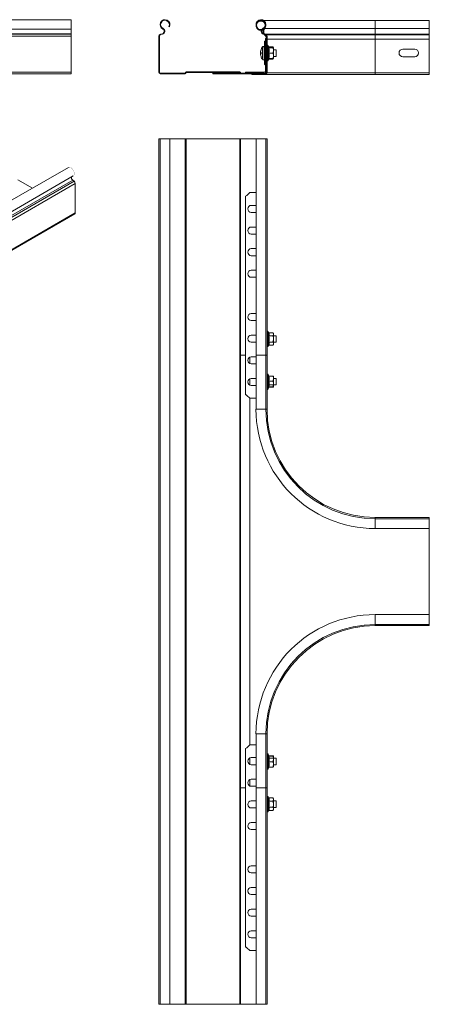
# Model space of a CAD drawing. Header units: millimetres. Extents: x 244 to 1375, y -1661 to 508.
# Tile 4 of 9: x 996 to 1375, y -1661 to -751. Entities that reach past the tile are written whole.
import ezdxf

# ---------------------------------------------------------------- set-up
doc = ezdxf.new("R2010")
doc.units = ezdxf.units.MM
doc.linetypes.add('K5LT32768', pattern=[0])
doc.linetypes.add('K5LT32769', pattern=[0])

msp = doc.modelspace()

# ---------------------------------------------------------------- linework, layer by layer
at = {"color": 7, "linetype": 'K5LT32768', "lineweight": 15}
for p, q in [((1043.69, -751.23), (843.69, -751.23)), ((1043.69, -759.87), (1043.69, -751.23)), ((1220.38, -751.98), (1218.98, -751.98)), ((1324.65, -751.98), (1221.48, -751.98)), ((1374.65, -751.98), (1324.65, -751.98)), ((1374.65, -759.44), (1374.65, -751.98)), ((843.69, -759.87), (1043.69, -759.87)), ((843.69, -764.17), (1043.69, -764.17)), ((1043.69, -764.17), (1043.69, -759.87)), ((1043.69, -764.59), (1043.69, -764.17)), ((1127.83, -764.17), (1126.04, -764.59)), ((1127.94, -764.66), (1127.83, -764.17)), ((1128.32, -759.87), (1128.54, -759.42)), ((1134.41, -757.79), (1133.96, -757.57)), ((1215.34, -757.57), (1214.89, -757.79)), ((1217.39, -760.8), (1217.58, -760.28)), ((1217.39, -760.8), (1219.43, -760.8)), ((1217.58, -760.28), (1219.73, -760.28)), ((1219.99, -760.8), (1221.16, -760.8)), ((1220.39, -760.28), (1221.34, -760.28)), ((1220.98, -759.87), (1220.76, -759.42)), ((1221.47, -764.17), (1221.36, -764.66)), ((1223.26, -764.59), (1221.47, -764.17)), ((1222.48, -759.44), (1324.65, -759.44)), ((1324.65, -764.75), (1324.65, -759.44)), ((1324.65, -759.44), (1374.65, -759.44)), ((1374.65, -764.75), (1374.65, -759.44)), ((843.69, -764.59), (1043.69, -764.59)), ((843.69, -766.34), (1043.69, -766.34)), ((1043.69, -766.34), (1043.69, -764.59)), ((1043.69, -799.73), (1043.69, -766.34)), ((1125.15, -766.34), (1124.65, -766.34)), ((1124.65, -766.34), (1124.65, -799.73)), ((1125.15, -766.34), (1125.15, -799.73)), ((1126.04, -764.59), (1126.16, -765.07)), ((1127.94, -764.66), (1126.16, -765.07)), ((1223.14, -765.07), (1221.36, -764.66)), ((1222.26, -765.13), (1221.98, -764.8)), ((1222.2, -776), (1222.2, -771.7)), ((1222.6, -765.49), (1222.26, -765.13)), ((1223, -765.11), (1222.6, -765.49)), ((1222.84, -771), (1222.84, -776)), ((1223, -765.11), (1222.91, -765.02)), ((1223.14, -765.07), (1223.26, -764.59)), ((1224.1, -768.5), (1223.2, -768.5)), ((1223.2, -768.5), (1223.2, -769.92)), ((1223.2, -769.92), (1223.2, -772.5)), ((1224.1, -769.92), (1223.2, -769.92)), ((1224.1, -772.5), (1223.2, -772.5)), ((1223.2, -798.33), (1223.2, -772.5)), ((1224.1, -768.5), (1224.1, -769.92)), ((1224.1, -769.92), (1224.1, -772.5)), ((1224.1, -798.33), (1224.1, -772.5)), ((1224.65, -766.34), (1224.15, -766.34)), ((1224.15, -799.73), (1224.15, -766.34)), ((1224.65, -799.73), (1224.65, -766.34)), ((1224.65, -769.24), (1324.65, -769.24)), ((1324.65, -765.11), (1324.65, -764.75)), ((1324.65, -764.75), (1374.65, -764.75)), ((1324.65, -769.24), (1324.65, -765.11)), ((1324.65, -765.11), (1374.65, -765.11)), ((1324.65, -800.48), (1324.65, -769.24)), ((1324.65, -769.24), (1374.65, -769.24)), ((1374.65, -765.11), (1374.65, -764.75)), ((1374.65, -769.24), (1374.65, -765.11)), ((1374.65, -800.48), (1374.65, -769.24)), ((1218.72, -780.49), (1218.72, -780.88)), ((1218.72, -781.52), (1218.72, -780.9)), ((1219.12, -781.52), (1218.72, -781.52)), ((1218.72, -781.74), (1218.72, -781.52)), ((1218.72, -782.22), (1218.72, -782.94)), ((1218.72, -782.22), (1218.99, -782.23)), ((1222.2, -775.98), (1220.87, -775.98)), ((1222.2, -776.23), (1220.87, -776.23)), ((1222.2, -776), (1222.84, -776)), ((1222.2, -788), (1222.2, -776)), ((1222.84, -776), (1223.2, -776)), ((1222.84, -776), (1222.84, -788)), ((1224.15, -779.23), (1224.1, -779.23)), ((1226.01, -775.97), (1225.75, -775.26)), ((1226.29, -776.98), (1225.75, -775.51)), ((1225.99, -775.93), (1226.07, -776.14)), ((1226.37, -782.23), (1225.99, -782.23)), ((1226.25, -776.99), (1226.26, -776.99)), ((1226.37, -776.22), (1230.05, -776.22)), ((1226.37, -777.23), (1230.05, -777.23)), ((1226.37, -782.23), (1230.05, -782.23)), ((1230.05, -776.22), (1230.15, -776.42)), ((1230.05, -777.23), (1230.65, -777.23)), ((1230.65, -776.98), (1230.19, -776.39)), ((1230.65, -777.23), (1230.65, -776.98)), ((1230.65, -779.73), (1230.65, -777.23)), ((1233.2, -778.98), (1230.65, -778.98)), ((1233.2, -779.23), (1230.65, -779.23)), ((1230.65, -784.73), (1230.65, -779.73)), ((1233.2, -779.23), (1233.2, -778.98)), ((1233.2, -782.23), (1233.2, -779.23)), ((1233.2, -785.23), (1233.2, -782.23)), ((1361.15, -778.48), (1350.15, -778.48)), ((1218.72, -783.57), (1218.72, -782.94)), ((1218.72, -782.94), (1219.12, -782.94)), ((1220.87, -788.23), (1222.2, -788.23)), ((1222.2, -792.31), (1222.2, -788)), ((1222.2, -788), (1222.84, -788)), ((1222.84, -788), (1222.84, -793.01)), ((1222.84, -788), (1223.2, -788)), ((1224.1, -785.23), (1224.15, -785.23)), ((1225.75, -788.96), (1226.29, -787.49)), ((1226.25, -787.47), (1226.26, -787.47)), ((1226.37, -787.23), (1230.05, -787.23)), ((1226.37, -787.74), (1230.05, -787.74)), ((1230.05, -787.74), (1230.32, -787.23)), ((1230.05, -787.23), (1230.65, -787.23)), ((1230.19, -787.58), (1230.46, -787.23)), ((1230.65, -787.23), (1230.65, -784.73)), ((1230.65, -785.23), (1233.2, -785.23)), ((1350.15, -785.48), (1361.15, -785.48)), ((843.69, -799.73), (1043.69, -799.73)), ((1043.69, -801.23), (1043.69, -799.73)), ((1124.65, -799.73), (1125.15, -799.73)), ((1126.15, -800.73), (1126.15, -801.23)), ((1126.15, -800.73), (1149.04, -800.73)), ((1149.04, -800.73), (1149.04, -801.23)), ((1149.64, -800.11), (1149.14, -800.11)), ((1149.14, -800.63), (1149.14, -800.11)), ((1149.14, -800.63), (1149.64, -800.63)), ((1149.64, -800.63), (1149.64, -800.11)), ((1149.74, -800.01), (1149.74, -799.51)), ((1149.74, -799.51), (1199.55, -799.51)), ((1149.74, -800.01), (1199.55, -800.01)), ((1174.65, -800.73), (1199.66, -800.73)), ((1174.65, -800.73), (1174.65, -801.43)), ((1199.55, -800.01), (1199.55, -799.51)), ((1199.65, -800.11), (1200.15, -800.11)), ((1199.65, -800.11), (1199.65, -800.63)), ((1199.65, -800.63), (1200.15, -800.63)), ((1200.15, -800.11), (1200.15, -800.63)), ((1200.25, -801.23), (1200.25, -800.73)), ((1200.25, -800.73), (1223.15, -800.73)), ((1204.59, -800.73), (1204.59, -799.83)), ((1206.01, -799.83), (1204.59, -799.83)), ((1206.01, -800.73), (1206.01, -799.83)), ((1208.59, -799.83), (1206.01, -799.83)), ((1208.59, -800.73), (1208.59, -799.83)), ((1208.59, -799.83), (1221.7, -799.83)), ((1221.7, -799.83), (1221.7, -800.73)), ((1223.15, -801.23), (1223.15, -800.73)), ((1223.2, -798.33), (1224.1, -798.33)), ((1224.1, -800.05), (1224.1, -798.33)), ((1224.15, -799.73), (1224.65, -799.73)), ((1224.65, -800.48), (1224.65, -799.73)), ((1224.65, -800.48), (1324.65, -800.48)), ((1324.65, -801.98), (1324.65, -800.48)), ((1324.65, -800.48), (1374.65, -800.48)), ((1374.65, -801.98), (1374.65, -800.48)), ((843.69, -801.23), (1043.69, -801.23)), ((1126.15, -801.23), (1149.04, -801.23)), ((1174.65, -801.43), (1223.15, -801.43)), ((1200.25, -801.23), (1223.15, -801.23)), ((1210.65, -801.98), (1210.65, -801.43)), ((1210.65, -801.43), (1223.15, -801.43)), ((1210.65, -801.98), (1223.15, -801.98)), ((1223.15, -801.23), (1223.15, -801.43)), ((1223.15, -801.98), (1223.15, -801.43)), ((1223.15, -801.98), (1324.65, -801.98)), ((1324.65, -801.98), (1223.15, -801.98)), ((1324.65, -801.98), (1374.65, -801.98)), ((1124.65, -1661.36), (1124.65, -861.36)), ((1125.77, -861.36), (1124.65, -861.36)), ((1125.77, -861.36), (1125.77, -1661.36)), ((1134.87, -861.36), (1125.77, -861.36)), ((1134.87, -1661.36), (1134.87, -861.36)), ((1134.87, -861.36), (1149.04, -861.36)), ((1149.04, -861.36), (1149.04, -1661.36)), ((1149.14, -861.36), (1149.04, -861.36)), ((1149.14, -1661.36), (1149.14, -861.36)), ((1149.74, -861.36), (1149.14, -861.36)), ((1149.74, -1661.36), (1149.74, -861.36)), ((1149.74, -861.36), (1199.55, -861.36)), ((1199.55, -1661.36), (1199.55, -861.36)), ((1200.15, -861.36), (1199.55, -861.36)), ((1200.15, -1661.36), (1200.15, -861.36)), ((1200.25, -861.36), (1200.15, -861.36)), ((1200.25, -1661.36), (1200.25, -861.36)), ((1200.25, -861.36), (1214.43, -861.36)), ((1214.43, -861.36), (1214.43, -1061.36)), ((1223.53, -861.36), (1214.43, -861.36)), ((1223.53, -1061.36), (1223.53, -861.36)), ((1224.65, -861.36), (1223.53, -861.36)), ((1224.65, -1061.36), (1224.65, -861.36)), ((1040.94, -887.74), (899.52, -969.38)), ((904.82, -982.25), (1046.24, -900.61)), ((904.87, -976.8), (1045.49, -895.62)), ((994.26, -899.12), (1007.74, -906.9)), ((1046.24, -900.61), (1044.98, -899.55)), ((905.81, -984.26), (1047.23, -902.61)), ((1047.23, -929.88), (1047.23, -902.61)), ((1204.59, -914.29), (1204.59, -1097.94)), ((1206.01, -913.7), (1208.59, -911.11)), ((1214.43, -911.11), (1208.59, -911.11)), ((1214.43, -922.86), (1210.04, -922.86)), ((905.81, -1011.52), (1047.23, -929.88)), ((905.81, -1012.03), (1046.92, -930.57)), ((1210.04, -929.36), (1214.43, -929.36)), ((1214.43, -942.86), (1210.04, -942.86)), ((1210.04, -949.36), (1214.43, -949.36)), ((1214.43, -962.86), (1210.04, -962.86)), ((1210.04, -969.36), (1214.43, -969.36)), ((1214.43, -982.86), (1210.04, -982.86)), ((1210.04, -989.36), (1214.43, -989.36)), ((1214.43, -1022.86), (1210.04, -1022.86)), ((1210.04, -1029.36), (1214.43, -1029.36)), ((1214.43, -1042.86), (1210.04, -1042.86)), ((1225.99, -1040.3), (1225.75, -1039.64)), ((1226.37, -1040.59), (1230.05, -1040.59)), ((1226.37, -1043.48), (1230.05, -1043.48)), ((1230.65, -1041.36), (1230.05, -1040.59)), ((1230.65, -1042.03), (1230.65, -1041.36)), ((1230.65, -1046.36), (1230.65, -1042.03)), ((1233.2, -1043.36), (1230.65, -1043.36)), ((1230.65, -1046.36), (1230.65, -1050.69)), ((1233.2, -1049.36), (1233.2, -1043.36)), ((1210.04, -1049.36), (1214.43, -1049.36)), ((1225.75, -1053.09), (1225.99, -1052.43)), ((1226.37, -1049.25), (1230.05, -1049.25)), ((1226.37, -1052.14), (1230.05, -1052.14)), ((1230.05, -1052.14), (1230.65, -1051.36)), ((1230.65, -1049.36), (1233.2, -1049.36)), ((1230.65, -1051.36), (1230.65, -1050.69)), ((1204.59, -1061.36), (1200.25, -1061.36)), ((1208.65, -1063.18), (1208.65, -1069.05)), ((1214.43, -1062.86), (1210.04, -1062.86)), ((1214.43, -1061.36), (1214.43, -1111.36)), ((1214.43, -1061.36), (1223.53, -1061.36)), ((1223.53, -1111.36), (1223.53, -1061.36)), ((1223.53, -1061.36), (1224.65, -1061.36)), ((1224.65, -1111.36), (1224.65, -1061.36)), ((1210.04, -1069.36), (1214.43, -1069.36)), ((1214.43, -1082.86), (1210.04, -1082.86)), ((1226.28, -1080.59), (1225.75, -1079.14)), ((1226.37, -1080.68), (1230.05, -1080.68)), ((1230.65, -1080.86), (1230.64, -1080.85)), ((1230.65, -1083.07), (1230.65, -1080.86)), ((1233.2, -1082.86), (1230.65, -1082.86)), ((1233.2, -1084.9), (1233.2, -1082.86)), ((1208.65, -1083.18), (1208.65, -1089.05)), ((1210.04, -1089.36), (1214.43, -1089.36)), ((1224.68, -1088.86), (1233.2, -1088.86)), ((1225.75, -1092.59), (1226.28, -1091.14)), ((1226.37, -1091.05), (1226.27, -1091.07)), ((1226.37, -1085.47), (1230.05, -1085.47)), ((1226.37, -1090.65), (1230.05, -1090.65)), ((1226.37, -1091.05), (1230.05, -1091.05)), ((1230.64, -1090.88), (1230.65, -1090.86)), ((1230.65, -1088.06), (1230.65, -1083.07)), ((1230.65, -1090.85), (1230.65, -1088.06)), ((1233.2, -1088.86), (1233.2, -1084.9)), ((1208.59, -1101.11), (1206.01, -1098.53)), ((1208.59, -1101.11), (1214.43, -1101.11)), ((1208.65, -1101.11), (1208.65, -1421.61)), ((1374.65, -1211.36), (1324.65, -1211.36)), ((1374.65, -1212.49), (1324.65, -1212.49)), ((1374.65, -1211.36), (1374.65, -1212.49)), ((1374.65, -1212.49), (1374.65, -1221.59)), ((1324.65, -1221.59), (1374.65, -1221.59)), ((1374.65, -1301.14), (1374.65, -1221.59)), ((1374.65, -1301.14), (1324.65, -1301.14)), ((1374.65, -1310.24), (1374.65, -1301.14)), ((1324.65, -1310.24), (1374.65, -1310.24)), ((1374.65, -1311.36), (1374.65, -1310.24)), ((1324.65, -1311.36), (1374.65, -1311.36)), ((1214.43, -1411.36), (1214.43, -1461.36)), ((1223.53, -1461.36), (1223.53, -1411.36)), ((1224.65, -1461.36), (1224.65, -1411.36)), ((1204.59, -1424.79), (1204.59, -1608.44)), ((1206.01, -1424.2), (1208.59, -1421.61)), ((1214.43, -1421.61), (1208.59, -1421.61)), ((1208.65, -1433.68), (1208.65, -1439.55)), ((1214.43, -1433.36), (1210.04, -1433.36)), ((1233.2, -1433.86), (1224.68, -1433.86)), ((1226.29, -1431.61), (1225.75, -1430.14)), ((1226.27, -1431.61), (1226.28, -1431.6)), ((1226.37, -1431.68), (1230.05, -1431.68)), ((1226.37, -1432.08), (1230.05, -1432.08)), ((1226.37, -1437.26), (1230.05, -1437.26)), ((1230.65, -1431.86), (1230.64, -1431.85)), ((1230.65, -1434.67), (1230.65, -1431.88)), ((1230.65, -1439.66), (1230.65, -1434.67)), ((1233.2, -1439.86), (1233.2, -1433.86)), ((1210.04, -1439.86), (1214.43, -1439.86)), ((1225.75, -1443.59), (1226.29, -1442.12)), ((1226.37, -1442.05), (1230.05, -1442.05)), ((1230.65, -1439.66), (1230.65, -1441.85)), ((1230.65, -1439.86), (1233.2, -1439.86)), ((1208.65, -1453.68), (1208.65, -1459.55)), ((1214.43, -1453.36), (1210.04, -1453.36)), ((1200.25, -1461.36), (1204.59, -1461.36)), ((1210.04, -1459.86), (1214.43, -1459.86)), ((1214.43, -1461.36), (1214.43, -1661.36)), ((1223.53, -1461.36), (1214.43, -1461.36)), ((1223.53, -1661.36), (1223.53, -1461.36)), ((1224.65, -1461.36), (1223.53, -1461.36)), ((1224.65, -1661.36), (1224.65, -1461.36)), ((1214.43, -1473.36), (1210.04, -1473.36)), ((1225.99, -1470.3), (1225.75, -1469.64)), ((1226.37, -1470.59), (1230.05, -1470.59)), ((1226.37, -1473.48), (1230.05, -1473.48)), ((1230.65, -1471.36), (1230.05, -1470.59)), ((1230.65, -1472.03), (1230.65, -1471.36)), ((1230.65, -1476.36), (1230.65, -1472.03)), ((1233.2, -1473.36), (1230.65, -1473.36)), ((1233.2, -1479.36), (1233.2, -1473.36)), ((1210.04, -1479.86), (1214.43, -1479.86)), ((1225.75, -1483.09), (1225.99, -1482.43)), ((1226.37, -1479.25), (1230.05, -1479.25)), ((1226.37, -1482.14), (1230.05, -1482.14)), ((1230.05, -1482.14), (1230.65, -1481.36)), ((1230.65, -1480.69), (1230.65, -1476.36)), ((1230.65, -1479.36), (1233.2, -1479.36)), ((1230.65, -1481.36), (1230.65, -1480.69)), ((1214.43, -1493.36), (1210.04, -1493.36)), ((1210.04, -1499.86), (1214.43, -1499.86)), ((1214.43, -1533.36), (1210.04, -1533.36)), ((1210.04, -1539.86), (1214.43, -1539.86)), ((1214.43, -1553.36), (1210.04, -1553.36)), ((1210.04, -1559.86), (1214.43, -1559.86)), ((1214.43, -1573.36), (1210.04, -1573.36)), ((1210.04, -1579.86), (1214.43, -1579.86)), ((1214.43, -1593.36), (1210.04, -1593.36)), ((1210.04, -1599.86), (1214.43, -1599.86)), ((1208.59, -1611.61), (1206.01, -1609.03)), ((1208.59, -1611.61), (1214.43, -1611.61)), ((1125.77, -1661.36), (1124.65, -1661.36)), ((1134.87, -1661.36), (1125.77, -1661.36)), ((1134.87, -1661.36), (1149.04, -1661.36)), ((1149.04, -1661.36), (1149.14, -1661.36)), ((1149.14, -1661.36), (1149.74, -1661.36)), ((1149.74, -1661.36), (1199.55, -1661.36)), ((1199.55, -1661.36), (1200.15, -1661.36)), ((1200.15, -1661.36), (1200.25, -1661.36)), ((1200.25, -1661.36), (1214.43, -1661.36)), ((1223.53, -1661.36), (1214.43, -1661.36)), ((1224.65, -1661.36), (1223.53, -1661.36))]:
    msp.add_line(p, q, dxfattribs=at)
at = {"color": 8, "linetype": 'K5LT32769', "lineweight": 15, "true_color": 0x808080}
for p, q in [((1324.65, -759.44), (1324.65, -751.98)), ((1222.48, -759.44), (1222.08, -759.11)), ((1222.48, -764.92), (1222.26, -765.13)), ((1223, -765.11), (1223.27, -765.11)), ((1223.69, -764.75), (1324.65, -764.75)), ((1224.15, -769.24), (1224.1, -769.24)), ((1224.16, -765.11), (1324.65, -765.11)), ((1220.43, -776.46), (1220.43, -776.21)), ((1220.43, -782.23), (1220.43, -776.46)), ((1220.43, -788), (1220.43, -782.23)), ((1220.87, -776.23), (1220.87, -775.98)), ((1220.87, -782.23), (1220.87, -776.23)), ((1220.87, -788.23), (1220.87, -782.23)), ((1225.75, -775.26), (1225.75, -775.51)), ((1225.75, -775.51), (1225.75, -788.96)), ((1226.11, -776.48), (1225.99, -775.93)), ((1226.37, -776.22), (1226.54, -777.28)), ((1226.47, -787.23), (1226.37, -787.74)), ((1224.65, -800.48), (1224.45, -800.48)), ((903.89, -981), (1044.98, -899.55)), ((1225.75, -1039.64), (1225.75, -1046.36)), ((1225.75, -1046.36), (1225.75, -1053.09)), ((1225.75, -1079.14), (1225.75, -1092.57)), ((1225.75, -1092.57), (1225.75, -1092.59)), ((1223.53, -1111.36), (1214.43, -1111.36)), ((1224.65, -1111.36), (1223.53, -1111.36)), ((1324.65, -1211.36), (1324.65, -1212.49)), ((1324.65, -1212.49), (1324.65, -1221.59)), ((1324.65, -1310.24), (1324.65, -1301.14)), ((1324.65, -1311.36), (1324.65, -1310.24)), ((1223.53, -1411.36), (1214.43, -1411.36)), ((1224.65, -1411.36), (1223.53, -1411.36)), ((1225.75, -1430.14), (1225.75, -1443.59)), ((1226.27, -1442.14), (1225.99, -1442.31)), ((1225.75, -1469.64), (1225.75, -1483.09))]:
    msp.add_line(p, q, dxfattribs=at)
at = {"color": 7, "linetype": 'K5LT32768', "const_width": 0.15}
for points in [[(1219.09, -779.13), (1219.1, -779.13), (1219.1, -779.13), (1219.11, -779.14), (1219.12, -779.14)], [(1219.12, -785.33), (1219.11, -785.33), (1219.1, -785.33), (1219.1, -785.34), (1219.09, -785.34)], [(1045.49, -895.62), (1046, -895.15), (1046.35, -894.34), (1046.43, -893.3), (1046.23, -892.12), (1045.77, -890.9), (1045.1, -889.75), (1044.26, -888.76), (1043.33, -888.03), (1042.39, -887.61), (1041.52, -887.54), (1040.94, -887.74)]]:
    msp.add_lwpolyline(points, dxfattribs=at)
at = {"color": 7, "linetype": 'K5LT32768', "lineweight": 15}
for centre, radius, start, end in [((1130.32, -755.78), 4.55, 333.87, 243.86817), ((1130.32, -755.78), 4.05, 333.87, 243.86817), ((1218.98, -755.78), 4.55, 296.13183, 206.13), ((1218.98, -755.78), 4.05, 296.13183, 206.13), ((1218.98, -756.53), 4, 1.52578, 178.47422), ((1218.98, -756.53), 4.55, 45.44606, 134.55394), ((1127.31, -761.93), 2.3, 283.03261, 63.86817), ((1127.31, -761.93), 2.8, 283.03261, 63.86817), ((1218.98, -756.53), 4.55, 175.27362, 249.65), ((1218.98, -756.53), 4, 196.44129, 249.65), ((1221.99, -761.93), 2.8, 116.13183, 256.96739), ((1221.99, -761.93), 2.3, 116.13183, 256.96739), ((1225.56, -761.99), 4.55, 142.83557, 208.98469), ((1225.56, -761.99), 4, 140.31754, 216.55439), ((1218.98, -756.53), 4.55, 320.31754, 4.72637), ((1126.45, -766.34), 1.8, 103.03261, 180), ((1126.45, -766.34), 1.3, 103.03261, 180), ((1222.9, -771.7), 0.7, 95.21591, 180), ((1218.65, -769.24), 5.45, 7.78752, 43.5358), ((1222.8, -770.6), 0.4, 275.21591, 0), ((1218.65, -769.24), 6, 23.55646, 43.5358), ((1222.85, -766.34), 1.3, 0, 76.96739), ((1222.85, -766.34), 1.8, 0, 76.96739), ((1227.64, -781.77), 9.02, 160.97829, 171.85215), ((1228.6, -782.23), 9.97, 161.93951, 172.29334), ((1220.34, -781.01), 1.78, 204.11357, 226.56986), ((1220.07, -782.8), 1.47, 146.28773, 156.96231), ((1228.6, -781.98), 10, 144.74847, 167.28385), ((1228.6, -782.23), 10, 144.74847, 161.91806), ((1220.21, -779.05), 1.11, 168.38432, 186.93903), ((1230.15, -782.23), 11.05, 176.31642, 183.68358), ((1229.05, -782.98), 9.95, 177.89461, 180.55176), ((1220.87, -776.52), 0.54, 90, 144.74847), ((1220.87, -776.77), 0.54, 90, 144.74847), ((1225.22, -775.45), 0.567, 20, 180), ((1225.22, -775.7), 0.567, 20, 180), ((1226.63, -776.87), 0.36, 198.0617, 262.82676), ((1350.15, -781.98), 3.5, 90, 270), ((1361.15, -781.98), 3.5, 270, 90), ((1228.6, -782.23), 9.97, 187.70666, 198.06049), ((1228.6, -782.23), 10, 198.08194, 215.25153), ((1220.87, -787.69), 0.54, 215.25153, 270), ((1225.22, -788.77), 0.567, 180, 340), ((1226.63, -787.59), 0.36, 97.14183, 162.33118), ((1126.15, -799.73), 1.5, 180, 270), ((1126.15, -799.73), 1, 180, 270), ((1149.04, -800.63), 0.1, 270, 0), ((1149.04, -800.63), 0.6, 270, 0), ((1149.74, -800.11), 0.6, 90, 180), ((1149.74, -800.11), 0.1, 90, 180), ((1199.55, -800.11), 0.6, 0, 90), ((1199.55, -800.11), 0.1, 0, 90), ((1200.25, -800.63), 0.6, 180, 270), ((1200.25, -800.63), 0.1, 180, 270), ((1221.7, -798.33), 1.5, 270, 0), ((1221.7, -798.33), 2.4, 270, 0), ((1222.9, -792.31), 0.7, 180, 264.78409), ((1222.8, -793.4), 0.4, 0, 84.78409), ((1223.15, -799.73), 1, 270, 0), ((1223.15, -799.73), 1.5, 270, 0), ((1223.15, -800.48), 1.5, 270, 0), ((1223.15, -800.48), 0.95, 270, 326.57286), ((1046.97, -897), 3.24, 173.26211, 232.04122), ((1044.41, -902.76), 2.82, 2.93256, 49.52108), ((1204.59, -912.29), 2, 270, 315), ((1210.04, -926.11), 3.25, 90, 270), ((1046.46, -929.95), 0.769, 306.32214, 4.99075), ((1210.04, -946.11), 3.25, 90, 270), ((1210.04, -966.11), 3.25, 90, 270), ((1210.04, -986.11), 3.25, 90, 270), ((1210.04, -1026.11), 3.25, 90, 270), ((1210.04, -1046.11), 3.25, 90, 270), ((1225.22, -1039.83), 0.567, 20, 180), ((1225.22, -1052.9), 0.567, 180, 340), ((1210.04, -1066.11), 3.25, 90, 270), ((1210.04, -1086.11), 3.25, 90, 270), ((1225.22, -1079.33), 0.567, 20, 180), ((1204.59, -1099.94), 2, 45, 90), ((1225.22, -1092.4), 0.567, 180, 340), ((1324.65, -1111.36), 110.23, 180, 270), ((1324.65, -1111.36), 101.13, 180, 270), ((1324.65, -1111.36), 100, 180, 270), ((1324.65, -1411.36), 110.23, 90, 180), ((1324.65, -1411.36), 101.12, 90, 180), ((1324.65, -1411.36), 100, 90, 180), ((1204.59, -1422.79), 2, 270, 315), ((1210.04, -1436.61), 3.25, 90, 270), ((1225.22, -1430.33), 0.567, 20, 180), ((1225.22, -1443.4), 0.567, 180, 340), ((1210.04, -1456.61), 3.25, 90, 270), ((1210.04, -1476.61), 3.25, 90, 270), ((1225.22, -1469.83), 0.567, 20, 180), ((1225.22, -1482.9), 0.567, 180, 340), ((1210.04, -1496.61), 3.25, 90, 270), ((1210.04, -1536.61), 3.25, 90, 270), ((1210.04, -1556.61), 3.25, 90, 270), ((1210.04, -1576.61), 3.25, 90, 270), ((1210.04, -1596.61), 3.25, 90, 270), ((1204.59, -1610.44), 2, 45, 90)]:
    msp.add_arc(centre, radius, start, end, dxfattribs=at)
for points, knots in [([(1226.37, -776.22), (1226.33, -776.22), (1226.25, -776.21), (1226.14, -776.15), (1226.05, -776.05), (1226.01, -775.97), (1225.99, -775.93), (1225.99, -775.93)], [0, 0, 0, 0, 0.236204, 0.4714, 0.732474, 0.992082, 1, 1, 1, 1]), ([(1225.99, -782.23), (1226.03, -782.03), (1226.24, -781.01), (1226.39, -779.24), (1226.12, -777.69), (1225.99, -776.98)], [0, 0, 0, 0, 0.118083, 0.592259, 1, 1, 1, 1]), ([(1225.99, -776.98), (1225.99, -776.98), (1226.01, -777.02), (1226.05, -777.09), (1226.14, -777.17), (1226.25, -777.22), (1226.33, -777.23), (1226.37, -777.23)], [0, 0, 0, 0, 0.007924, 0.267522, 0.528603, 0.763799, 1, 1, 1, 1]), ([(1225.99, -787.49), (1226.03, -787.28), (1226.24, -786.25), (1226.39, -784.47), (1226.12, -782.94), (1225.99, -782.23)], [0, 0, 0, 0, 0.118083, 0.592257, 1, 1, 1, 1]), ([(1226.37, -777.23), (1226.5, -778.05), (1226.76, -779.72), (1226.5, -781.39), (1226.37, -782.23)], [0, 0, 0, 0, 0.49215, 1, 1, 1, 1]), ([(1226.37, -782.23), (1226.5, -783.05), (1226.76, -784.72), (1226.5, -786.39), (1226.37, -787.23)], [0, 0, 0, 0, 0.49215, 1, 1, 1, 1]), ([(1230.46, -777.23), (1230.42, -777), (1230.35, -776.65), (1230.12, -776.33), (1230.05, -776.22)], [0, 0, 0, 0, 0.684667, 1, 1, 1, 1]), ([(1230.65, -779.73), (1230.57, -779.05), (1230.47, -778.19), (1230.12, -777.39), (1230.05, -777.23)], [0, 0, 0, 0, 0.801465, 1, 1, 1, 1]), ([(1230.05, -782.23), (1230.33, -781.5), (1230.64, -780.68), (1230.65, -779.82), (1230.65, -779.73)], [0, 0, 0, 0, 0.896038, 1, 1, 1, 1]), ([(1230.65, -784.73), (1230.57, -784.05), (1230.47, -783.19), (1230.12, -782.39), (1230.05, -782.23)], [0, 0, 0, 0, 0.801461, 1, 1, 1, 1]), ([(1226.37, -787.23), (1226.33, -787.24), (1226.25, -787.24), (1226.14, -787.3), (1226.05, -787.38), (1226.01, -787.45), (1225.99, -787.49), (1225.99, -787.49)], [0, 0, 0, 0, 0.236201, 0.471397, 0.732478, 0.992076, 1, 1, 1, 1]), ([(1226.17, -787.81), (1226.2, -787.79), (1226.25, -787.75), (1226.33, -787.75), (1226.37, -787.74)], [0, 0, 0, 0, 0.431967, 1, 1, 1, 1]), ([(1230.05, -787.23), (1230.33, -786.5), (1230.64, -785.68), (1230.65, -784.82), (1230.65, -784.73)], [0, 0, 0, 0, 0.896035, 1, 1, 1, 1]), ([(1225.99, -1043.33), (1226.03, -1043.21), (1226.24, -1042.63), (1226.39, -1041.62), (1226.12, -1040.71), (1225.99, -1040.3)], [0, 0, 0, 0, 0.118083, 0.592258, 1, 1, 1, 1]), ([(1226.37, -1040.59), (1226.33, -1040.59), (1226.25, -1040.58), (1226.14, -1040.51), (1226.05, -1040.42), (1226.01, -1040.34), (1225.99, -1040.3), (1225.99, -1040.3)], [0, 0, 0, 0, 0.236203, 0.471396, 0.732477, 0.992086, 1, 1, 1, 1]), ([(1225.99, -1049.4), (1226.03, -1049.16), (1226.24, -1047.98), (1226.39, -1045.93), (1226.12, -1044.15), (1225.99, -1043.33)], [0, 0, 0, 0, 0.118083, 0.592258, 1, 1, 1, 1]), ([(1226.37, -1043.48), (1226.33, -1043.48), (1226.25, -1043.47), (1226.14, -1043.44), (1226.05, -1043.39), (1226.01, -1043.35), (1225.99, -1043.33), (1225.99, -1043.33)], [0, 0, 0, 0, 0.236201, 0.4714, 0.73248, 0.992083, 1, 1, 1, 1]), ([(1226.37, -1040.59), (1226.5, -1041.06), (1226.76, -1042.03), (1226.5, -1042.99), (1226.37, -1043.48)], [0, 0, 0, 0, 0.492148, 1, 1, 1, 1]), ([(1226.37, -1043.48), (1226.5, -1044.42), (1226.76, -1046.35), (1226.5, -1048.27), (1226.37, -1049.25)], [0, 0, 0, 0, 0.492148, 1, 1, 1, 1]), ([(1230.65, -1042.03), (1230.57, -1041.64), (1230.47, -1041.14), (1230.12, -1040.68), (1230.05, -1040.59)], [0, 0, 0, 0, 0.801462, 1, 1, 1, 1]), ([(1230.05, -1043.48), (1230.33, -1043.05), (1230.64, -1042.58), (1230.65, -1042.09), (1230.65, -1042.03)], [0, 0, 0, 0, 0.896036, 1, 1, 1, 1]), ([(1230.05, -1043.48), (1230.14, -1043.72), (1230.49, -1044.65), (1230.58, -1045.64), (1230.65, -1046.36)], [0, 0, 0, 0, 0.263255, 1, 1, 1, 1]), ([(1230.65, -1046.36), (1230.65, -1046.51), (1230.63, -1047.46), (1230.36, -1048.44), (1230.06, -1049.22), (1230.05, -1049.25)], [0, 0, 0, 0, 0.148487, 0.965572, 1, 1, 1, 1]), ([(1226.37, -1049.25), (1226.33, -1049.25), (1226.25, -1049.26), (1226.14, -1049.29), (1226.05, -1049.34), (1226.01, -1049.38), (1225.99, -1049.4), (1225.99, -1049.4)], [0, 0, 0, 0, 0.236202, 0.471397, 0.73248, 0.99208, 1, 1, 1, 1]), ([(1225.99, -1052.43), (1226.03, -1052.31), (1226.24, -1051.71), (1226.39, -1050.68), (1226.12, -1049.8), (1225.99, -1049.4)], [0, 0, 0, 0, 0.118084, 0.592259, 1, 1, 1, 1]), ([(1225.99, -1052.43), (1225.99, -1052.43), (1226.01, -1052.39), (1226.05, -1052.31), (1226.14, -1052.21), (1226.25, -1052.15), (1226.33, -1052.14), (1226.37, -1052.14)], [0, 0, 0, 0, 0.007921, 0.26753, 0.5286, 0.7638, 1, 1, 1, 1]), ([(1226.37, -1049.25), (1226.5, -1049.72), (1226.76, -1050.69), (1226.5, -1051.65), (1226.37, -1052.14)], [0, 0, 0, 0, 0.492148, 1, 1, 1, 1]), ([(1230.65, -1050.69), (1230.57, -1050.3), (1230.47, -1049.8), (1230.12, -1049.34), (1230.05, -1049.25)], [0, 0, 0, 0, 0.801462, 1, 1, 1, 1]), ([(1230.05, -1052.14), (1230.33, -1051.71), (1230.64, -1051.24), (1230.65, -1050.75), (1230.65, -1050.69)], [0, 0, 0, 0, 0.896038, 1, 1, 1, 1]), ([(1225.99, -1085.45), (1226.03, -1085.25), (1226.24, -1084.27), (1226.39, -1082.58), (1226.12, -1081.1), (1225.99, -1080.41)], [0, 0, 0, 0, 0.118083, 0.592259, 1, 1, 1, 1]), ([(1225.99, -1080.41), (1225.99, -1080.42), (1226.01, -1080.45), (1226.05, -1080.52), (1226.14, -1080.61), (1226.25, -1080.67), (1226.33, -1080.67), (1226.37, -1080.68)], [0, 0, 0, 0, 0.007923, 0.267529, 0.5286, 0.763798, 1, 1, 1, 1]), ([(1226.37, -1080.68), (1226.5, -1081.46), (1226.76, -1083.06), (1226.5, -1084.66), (1226.37, -1085.47)], [0, 0, 0, 0, 0.492148, 1, 1, 1, 1]), ([(1230.65, -1083.07), (1230.57, -1082.41), (1230.47, -1081.59), (1230.12, -1080.83), (1230.05, -1080.68)], [0, 0, 0, 0, 0.801462, 1, 1, 1, 1]), ([(1230.05, -1080.68), (1230.14, -1080.69), (1230.45, -1080.75), (1230.54, -1080.81), (1230.6, -1080.85)], [0, 0, 0, 0, 0.297497, 1, 1, 1, 1]), ([(1225.99, -1090.9), (1226.03, -1090.68), (1226.24, -1089.61), (1226.39, -1087.77), (1226.12, -1086.18), (1225.99, -1085.45)], [0, 0, 0, 0, 0.118083, 0.592258, 1, 1, 1, 1]), ([(1226.37, -1085.47), (1226.33, -1085.47), (1226.25, -1085.47), (1226.14, -1085.46), (1226.05, -1085.45), (1226.01, -1085.45), (1225.99, -1085.45), (1225.99, -1085.45)], [0, 0, 0, 0, 0.236204, 0.4714, 0.732474, 0.992083, 1, 1, 1, 1]), ([(1226.37, -1090.65), (1226.33, -1090.66), (1226.25, -1090.66), (1226.14, -1090.72), (1226.05, -1090.79), (1226.01, -1090.86), (1225.99, -1090.89), (1225.99, -1090.9)], [0, 0, 0, 0, 0.236201, 0.471401, 0.73247, 0.992077, 1, 1, 1, 1]), ([(1226.25, -1091.13), (1226.27, -1091.08), (1226.3, -1091.02), (1226.28, -1091.03), (1226.28, -1091.03)], [0, 0, 0, 0, 0.828145, 1, 1, 1, 1]), ([(1226.37, -1085.47), (1226.5, -1086.32), (1226.76, -1088.05), (1226.5, -1089.77), (1226.37, -1090.65)], [0, 0, 0, 0, 0.492148, 1, 1, 1, 1]), ([(1226.37, -1090.65), (1226.5, -1090.72), (1226.76, -1090.85), (1226.5, -1090.98), (1226.37, -1091.05)], [0, 0, 0, 0, 0.492148, 1, 1, 1, 1]), ([(1230.05, -1085.47), (1230.33, -1084.76), (1230.64, -1083.97), (1230.65, -1083.16), (1230.65, -1083.07)], [0, 0, 0, 0, 0.896037, 1, 1, 1, 1]), ([(1230.65, -1088.06), (1230.57, -1087.35), (1230.47, -1086.46), (1230.12, -1085.63), (1230.05, -1085.47)], [0, 0, 0, 0, 0.801462, 1, 1, 1, 1]), ([(1230.05, -1090.65), (1230.33, -1089.89), (1230.64, -1089.04), (1230.65, -1088.15), (1230.65, -1088.06)], [0, 0, 0, 0, 0.896037, 1, 1, 1, 1]), ([(1230.05, -1090.65), (1230.14, -1090.67), (1230.49, -1090.73), (1230.58, -1090.8), (1230.65, -1090.85)], [0, 0, 0, 0, 0.263255, 1, 1, 1, 1]), ([(1230.65, -1090.85), (1230.65, -1090.86), (1230.63, -1090.93), (1230.36, -1091), (1230.06, -1091.05), (1230.05, -1091.05)], [0, 0, 0, 0, 0.148487, 0.965571, 1, 1, 1, 1]), ([(1225.99, -1437.28), (1226.03, -1437.07), (1226.24, -1436.01), (1226.39, -1434.17), (1226.12, -1432.57), (1225.99, -1431.83)], [0, 0, 0, 0, 0.118086, 0.592262, 1, 1, 1, 1]), ([(1225.99, -1431.83), (1225.99, -1431.83), (1226.01, -1431.87), (1226.05, -1431.93), (1226.14, -1432.01), (1226.25, -1432.06), (1226.33, -1432.07), (1226.37, -1432.08)], [0, 0, 0, 0, 0.007914, 0.267531, 0.528584, 0.763798, 1, 1, 1, 1]), ([(1226.37, -1437.26), (1226.33, -1437.26), (1226.25, -1437.26), (1226.14, -1437.27), (1226.05, -1437.27), (1226.01, -1437.28), (1225.99, -1437.28), (1225.99, -1437.28)], [0, 0, 0, 0, 0.236204, 0.4714, 0.732474, 0.992082, 1, 1, 1, 1]), ([(1225.99, -1442.31), (1226.03, -1442.12), (1226.24, -1441.13), (1226.39, -1439.42), (1226.12, -1437.96), (1225.99, -1437.28)], [0, 0, 0, 0, 0.118083, 0.592259, 1, 1, 1, 1]), ([(1226.28, -1431.68), (1226.29, -1431.68), (1226.31, -1431.69), (1226.28, -1431.64), (1226.27, -1431.61)], [0, 0, 0, 0, 0.3431, 1, 1, 1, 1]), ([(1226.37, -1431.68), (1226.5, -1431.74), (1226.76, -1431.87), (1226.5, -1432.01), (1226.37, -1432.08)], [0, 0, 0, 0, 0.492148, 1, 1, 1, 1]), ([(1226.37, -1432.08), (1226.5, -1432.93), (1226.76, -1434.65), (1226.5, -1436.38), (1226.37, -1437.26)], [0, 0, 0, 0, 0.492147, 1, 1, 1, 1]), ([(1226.37, -1437.26), (1226.5, -1438.05), (1226.76, -1439.64), (1226.5, -1441.24), (1226.37, -1442.05)], [0, 0, 0, 0, 0.492147, 1, 1, 1, 1]), ([(1230.65, -1431.88), (1230.65, -1431.87), (1230.63, -1431.8), (1230.36, -1431.73), (1230.06, -1431.68), (1230.05, -1431.68)], [0, 0, 0, 0, 0.148487, 0.965571, 1, 1, 1, 1]), ([(1230.05, -1431.68), (1230.33, -1432.38), (1230.62, -1433.1), (1230.64, -1433.85), (1230.64, -1433.86)], [0, 0, 0, 0, 0.978921, 1, 1, 1, 1]), ([(1230.05, -1432.08), (1230.14, -1432.06), (1230.49, -1431.99), (1230.58, -1431.93), (1230.65, -1431.88)], [0, 0, 0, 0, 0.263255, 1, 1, 1, 1]), ([(1230.65, -1434.67), (1230.57, -1433.96), (1230.47, -1433.07), (1230.12, -1432.24), (1230.05, -1432.08)], [0, 0, 0, 0, 0.801461, 1, 1, 1, 1]), ([(1230.05, -1437.26), (1230.33, -1436.5), (1230.64, -1435.65), (1230.65, -1434.76), (1230.65, -1434.67)], [0, 0, 0, 0, 0.896035, 1, 1, 1, 1]), ([(1230.65, -1439.66), (1230.57, -1439), (1230.47, -1438.18), (1230.12, -1437.41), (1230.05, -1437.26)], [0, 0, 0, 0, 0.801462, 1, 1, 1, 1]), ([(1226.37, -1442.05), (1226.33, -1442.06), (1226.25, -1442.06), (1226.14, -1442.12), (1226.05, -1442.2), (1226.01, -1442.28), (1225.99, -1442.31), (1225.99, -1442.31)], [0, 0, 0, 0, 0.236207, 0.471405, 0.732503, 0.99212, 1, 1, 1, 1]), ([(1226.25, -1442.13), (1226.25, -1442.12), (1226.25, -1442.06), (1226.27, -1442.06), (1226.28, -1442.06)], [0, 0, 0, 0, 0.117519, 1, 1, 1, 1]), ([(1226.27, -1442.11), (1226.28, -1442.12), (1226.29, -1442.13), (1226.27, -1442.13), (1226.27, -1442.14)], [0, 0, 0, 0, 0.629813, 1, 1, 1, 1]), ([(1230.05, -1442.05), (1230.33, -1441.35), (1230.64, -1440.56), (1230.65, -1439.74), (1230.65, -1439.66)], [0, 0, 0, 0, 0.896032, 1, 1, 1, 1]), ([(1230.05, -1442.05), (1230.14, -1442.03), (1230.49, -1441.97), (1230.58, -1441.9), (1230.65, -1441.85)], [0, 0, 0, 0, 0.263255, 1, 1, 1, 1]), ([(1225.99, -1473.33), (1226.03, -1473.21), (1226.24, -1472.63), (1226.39, -1471.62), (1226.12, -1470.71), (1225.99, -1470.3)], [0, 0, 0, 0, 0.118083, 0.592257, 1, 1, 1, 1]), ([(1225.99, -1470.3), (1225.99, -1470.3), (1226.01, -1470.34), (1226.05, -1470.42), (1226.14, -1470.51), (1226.25, -1470.58), (1226.33, -1470.59), (1226.37, -1470.59)], [0, 0, 0, 0, 0.007942, 0.267527, 0.528598, 0.763793, 1, 1, 1, 1]), ([(1225.99, -1479.4), (1226.03, -1479.16), (1226.24, -1477.98), (1226.39, -1475.93), (1226.12, -1474.15), (1225.99, -1473.33)], [0, 0, 0, 0, 0.118082, 0.592261, 1, 1, 1, 1]), ([(1225.99, -1473.33), (1225.99, -1473.33), (1226.01, -1473.35), (1226.05, -1473.39), (1226.14, -1473.44), (1226.25, -1473.47), (1226.33, -1473.48), (1226.37, -1473.48)], [0, 0, 0, 0, 0.007924, 0.267522, 0.528603, 0.763799, 1, 1, 1, 1]), ([(1226.37, -1470.59), (1226.5, -1471.06), (1226.76, -1472.03), (1226.5, -1472.99), (1226.37, -1473.48)], [0, 0, 0, 0, 0.49215, 1, 1, 1, 1]), ([(1226.37, -1473.48), (1226.5, -1474.42), (1226.76, -1476.35), (1226.5, -1478.27), (1226.37, -1479.25)], [0, 0, 0, 0, 0.49215, 1, 1, 1, 1]), ([(1230.65, -1472.03), (1230.57, -1471.64), (1230.47, -1471.14), (1230.12, -1470.68), (1230.05, -1470.59)], [0, 0, 0, 0, 0.801461, 1, 1, 1, 1]), ([(1230.05, -1473.48), (1230.33, -1473.05), (1230.64, -1472.58), (1230.65, -1472.09), (1230.65, -1472.03)], [0, 0, 0, 0, 0.896035, 1, 1, 1, 1]), ([(1230.65, -1476.36), (1230.65, -1476.22), (1230.63, -1475.27), (1230.36, -1474.29), (1230.06, -1473.51), (1230.05, -1473.48)], [0, 0, 0, 0, 0.148488, 0.96557, 1, 1, 1, 1]), ([(1225.99, -1479.4), (1225.99, -1479.4), (1226.01, -1479.38), (1226.05, -1479.34), (1226.14, -1479.29), (1226.25, -1479.26), (1226.33, -1479.25), (1226.37, -1479.25)], [0, 0, 0, 0, 0.007924, 0.267522, 0.528603, 0.763799, 1, 1, 1, 1]), ([(1225.99, -1482.43), (1226.03, -1482.31), (1226.24, -1481.71), (1226.39, -1480.68), (1226.12, -1479.8), (1225.99, -1479.4)], [0, 0, 0, 0, 0.118083, 0.592259, 1, 1, 1, 1]), ([(1226.37, -1482.14), (1226.33, -1482.14), (1226.25, -1482.15), (1226.14, -1482.21), (1226.05, -1482.31), (1226.01, -1482.39), (1225.99, -1482.43), (1225.99, -1482.43)], [0, 0, 0, 0, 0.236207, 0.471402, 0.732473, 0.992058, 1, 1, 1, 1]), ([(1226.37, -1479.25), (1226.5, -1479.72), (1226.76, -1480.69), (1226.5, -1481.65), (1226.37, -1482.14)], [0, 0, 0, 0, 0.49215, 1, 1, 1, 1]), ([(1230.05, -1479.25), (1230.14, -1479.01), (1230.49, -1478.08), (1230.58, -1477.09), (1230.65, -1476.36)], [0, 0, 0, 0, 0.263253, 1, 1, 1, 1]), ([(1230.65, -1480.69), (1230.57, -1480.3), (1230.47, -1479.8), (1230.12, -1479.34), (1230.05, -1479.25)], [0, 0, 0, 0, 0.801465, 1, 1, 1, 1]), ([(1230.05, -1482.14), (1230.33, -1481.71), (1230.64, -1481.24), (1230.65, -1480.75), (1230.65, -1480.69)], [0, 0, 0, 0, 0.896038, 1, 1, 1, 1])]:
    msp.add_open_spline(points, degree=3, knots=knots, dxfattribs=at)
at = {"color": 8, "linetype": 'K5LT32769', "lineweight": 15, "true_color": 0x808080}
for points, knots in [([(1225.99, -776.98), (1226.03, -776.98), (1226.21, -776.99), (1226.23, -776.99), (1226.25, -776.99)], [0, 0, 0, 0, 0.236145, 1, 1, 1, 1]), ([(1226.26, -787.47), (1226.27, -787.47), (1226.33, -787.47), (1226.15, -787.48), (1225.99, -787.49)], [0, 0, 0, 0, 0.119199, 1, 1, 1, 1]), ([(1225.99, -1080.41), (1226.03, -1080.43), (1226.19, -1080.5), (1226.21, -1080.56), (1226.23, -1080.61)], [0, 0, 0, 0, 0.268087, 1, 1, 1, 1]), ([(1226.23, -1091.12), (1226.25, -1091.09), (1226.35, -1091.01), (1226.14, -1090.94), (1225.99, -1090.9)], [0, 0, 0, 0, 0.271285, 1, 1, 1, 1]), ([(1225.99, -1431.83), (1226.03, -1431.82), (1226.23, -1431.75), (1226.25, -1431.67), (1226.27, -1431.61)], [0, 0, 0, 0, 0.211107, 1, 1, 1, 1])]:
    msp.add_open_spline(points, degree=3, knots=knots, dxfattribs=at)

doc.saveas('drawing.dxf')
